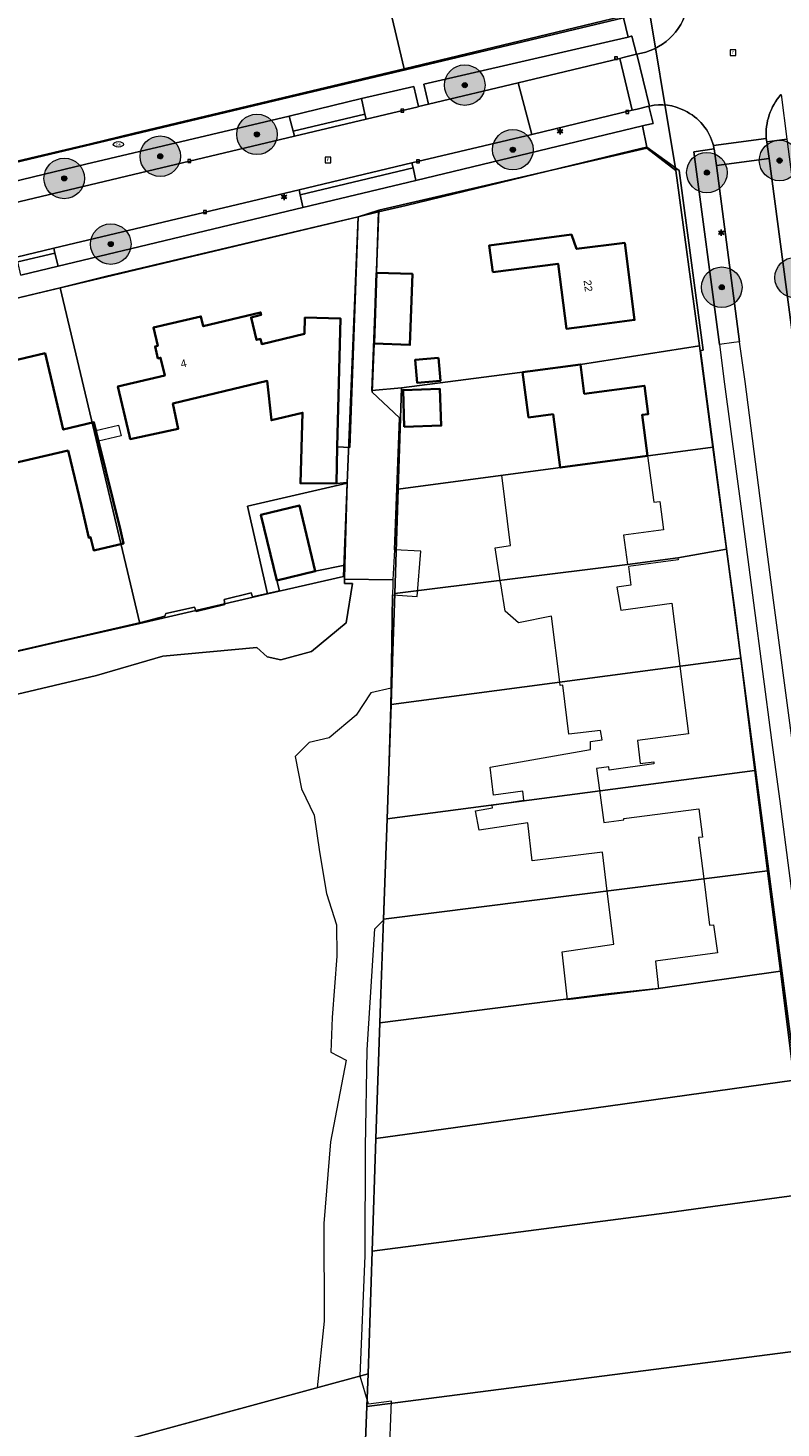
# Model space of a CAD drawing. Header units: millimetres. Extents: x 162876 to 168130, y 402614 to 405602.
# Tile 118 of 256: x 165421 to 165495, y 403612 to 403750. Entities that reach past the tile are written whole.
import ezdxf
from ezdxf.enums import TextEntityAlignment as Align

# ---------------------------------------------------------------- set-up
doc = ezdxf.new("R2010")
doc.units = ezdxf.units.MM
for name, color, linetype, lineweight in [('X-CA190022.004-UO-BGT_Ondergrond$0$GE_201_SHDHek_Lijn_GEM', 253, 'X-CA190022.004-UO-BGT_Ondergrond$0$Hekwerk', 9), ('X-CA190022.004-UO-BGT_Ondergrond$0$GE_203_VGOHaag_Lijn_GEM', 253, 'X-CA190022.004-UO-BGT_Ondergrond$0$Heg', 9), ('X-CA190022.004-UO-BGT_Ondergrond$0$GE_314_WGDRijbaanLokaleweg_Vlak_GEM', 253, 'Continuous', 9), ('X-CA190022.004-UO-BGT_Ondergrond$0$GE_317_WGDVoetpad_Vlak_GEM', 253, 'Continuous', 9), ('X-CA190022.004-UO-BGT_Ondergrond$0$GE_322_WGDInrit_Vlak_GEM', 253, 'Continuous', 9), ('X-CA190022.004-UO-BGT_Ondergrond$0$GE_366_OWGBerm_groenvoorziening_Vlak_GEM', 253, 'Continuous', 9), ('X-CA190022.004-UO-BGT_Ondergrond$0$GE_367_OWGBerm_groenvoorziening_grasenk_GEM', 253, 'Continuous', 9), ('X-CA190022.004-UO-BGT_Ondergrond$0$GE_401_OTDErf_Vlak_GEM', 253, 'Continuous', 9), ('X-CA190022.004-UO-BGT_Ondergrond$0$GE_4502_GBKN_Huisnummer_Lijn_GEM', 7, 'Continuous', 9), ('X-CA190022.004-UO-BGT_Ondergrond$0$GE_479_BTDGroenvoorziening_grasenkruida_GEM', 253, 'Continuous', 9), ('X-CA190022.004-UO-BGT_Ondergrond$0$GE_482_BTDGroenvoorziening_heesters_Vlak_GEM', 253, 'Continuous', 9), ('X-CA190022.004-UO-BGT_Ondergrond$0$GE_601_PNDgrondvlakpand_Vlak_MV_GEM', 34, 'Continuous', 35), ('X-CA190022.004-UO-BGT_Ondergrond$0$GE_632_GBILuifel_Inrichtend_Vlak_GEM', 253, 'Continuous', 9), ('X-CA190022.004-UO-BGT_Ondergrond$0$GE_861_PALLichtmast_Punt_GEM', 202, 'Continuous', 25), ('X-CA190022.004-UO-BGT_Ondergrond$0$GE_882_PutBrandkraan_Punt_GEM', 150, 'Continuous', 25), ('X-CA190022.004-UO-BGT_Ondergrond$0$GE_885_PutInspectieofRioolput_Punt_GEM', 253, 'Continuous', 9), ('X-CA190022.004-UO-BGT_Ondergrond$0$GE_886_PutKolk_Punt_GEM', 253, 'Continuous', 9), ('X-CA190022.004-UO-BGT_Ondergrond$0$N-WE-RI-PUT_INSPECTIE-S', 253, 'Continuous', 9), ('X-CA190022.004-UO-DWM_Beplanting_v0.1$0$B-WE-GR-BOOM-S AFKOMSTIG UIT BGT', 252, 'Continuous', 0), ('X-CA190022.004-UO-KAD_Percelen$0$B-WE-KG-GRENS_PERCEEL-GV', 150, 'Continuous', 9)]:
    doc.layers.add(name, color=color, linetype=linetype, lineweight=lineweight)
doc.styles.add('X-CA190022.004-UO-BGT_Ondergrond$0$BGT_NAR', font='arial.ttf', dxfattribs={"height": 1})
doc.styles.add('X-CA190022.004-UO-BGT_Ondergrond$0$NLCS-ISO', font='NLCS-ISO.ttf')
doc.linetypes.add('X-CA190022.004-UO-BGT_Ondergrond$0$Heg', pattern='A,5,-1.5,[2,dgnlstyle-meierijstad.shx,S=0.007937,R=45,X=0,Y=0],-1.5', length=8)
doc.linetypes.add('X-CA190022.004-UO-BGT_Ondergrond$0$Hekwerk', pattern='A,5,-1.5,[2,dgnlstyle-Veghel.shx,S=0.007937,R=0,X=0,Y=0],-1.5', length=8)

# ---------------------------------------------------------------- blocks, each defined once
blk = doc.blocks.new('X-CA190022.004-UO-BGT_Ondergrond$0$SRI-KOLK-SO')
at = {"color": 0, "linetype": 'ByBlock', "lineweight": 18}
blk.add_lwpolyline([(-1.125, -1.125), (1.125, -1.125), (1.125, 1.125), (-1.125, 1.125)], close=True, dxfattribs=at)
at = {"color": 0, "linetype": 'ByBlock', "lineweight": 18, "style": 'X-CA190022.004-UO-BGT_Ondergrond$0$NLCS-ISO'}
blk.add_text('k', height=1.5, dxfattribs=at).set_placement((0, 0), align=Align.MIDDLE_CENTER)
blk = doc.blocks.new('X-CA190022.004-UO-BGT_Ondergrond$0$IMGEOKolk')
at = {"xscale": 5, "yscale": 5, "zscale": 5}
blk.add_blockref('X-CA190022.004-UO-BGT_Ondergrond$0$SRI-KOLK-SO', (0, 0), dxfattribs=at)
blk = doc.blocks.new('X-CA190022.004-UO-BGT_Ondergrond$0$SKL-WATER_BRANDKRAAN_BRANDPUT-SO')
at = {"color": 0, "linetype": 'ByBlock', "lineweight": 18}
blk.add_ellipse((0, 0), major_axis=(2.5, 0), ratio=0.54, dxfattribs=at)
at = {"color": 0, "linetype": 'ByBlock', "lineweight": 18, "style": 'X-CA190022.004-UO-BGT_Ondergrond$0$NLCS-ISO'}
blk.add_text('bk', height=1.5, dxfattribs=at).set_placement((0.16, 0), align=Align.MIDDLE_CENTER)
blk = doc.blocks.new('X-CA190022.004-UO-BGT_Ondergrond$0$IMGEOBrandkraanput')
at = {"xscale": 5, "yscale": 5, "zscale": 5}
blk.add_blockref('X-CA190022.004-UO-BGT_Ondergrond$0$SKL-WATER_BRANDKRAAN_BRANDPUT-SO', (0, 0), dxfattribs=at)
blk = doc.blocks.new('X-CA190022.004-UO-BGT_Ondergrond$0$SRI-PUT_INSPECTIEPUT_RIOOLPUT-SO')
at = {"color": 0, "linetype": 'ByBlock', "lineweight": 18}
blk.add_lwpolyline([(-1.12, -1.12), (1.12, -1.12), (1.12, 1.12), (-1.12, 1.12)], close=True, dxfattribs=at)
at = {"color": 0, "linetype": 'ByBlock', "lineweight": 18, "style": 'X-CA190022.004-UO-BGT_Ondergrond$0$NLCS-ISO'}
blk.add_text('r', height=1.5, dxfattribs=at).set_placement((0, 0.28), align=Align.MIDDLE_CENTER)
blk = doc.blocks.new('X-CA190022.004-UO-BGT_Ondergrond$0$IMGEOInspectierioolput')
at = {"layer": 'X-CA190022.004-UO-BGT_Ondergrond$0$N-WE-RI-PUT_INSPECTIE-S', "xscale": 10, "yscale": 10, "zscale": 10}
blk.add_blockref('X-CA190022.004-UO-BGT_Ondergrond$0$SRI-PUT_INSPECTIEPUT_RIOOLPUT-SO', (0, 0), dxfattribs=at)
blk = doc.blocks.new('X-CA190022.004-UO-BGT_Ondergrond$0$N-SIE-WEG_LICHTMAST-SO')
h = blk.add_hatch(color=256)
h.paths.add_polyline_path([(1.2, 0.5, 0.658505), (-1.2, 0.5)])
h.paths.add_polyline_path([(-1.2, -0.5, 0.658505), (1.2, -0.5)])
at = {"flags": 128}
for points in [[(-2.2, 1.3), (-1.1, 0.6)], [(-1.2, 0.5), (1.2, 0.5)], [(0, 1.3), (0, 2.5)], [(1.1, 0.6), (2.2, 1.3)], [(-2.2, -1.3), (-1.1, -0.6)], [(-1.2, -0.5), (1.2, -0.5)], [(0, -1.3), (0, -2.5)], [(2.2, -1.3), (1.1, -0.6)]]:
    blk.add_lwpolyline(points, dxfattribs=at)
at = {"ltscale": 0.5}
blk.add_circle((0, 0), 1.27, dxfattribs=at)
at = {"style": 'X-CA190022.004-UO-BGT_Ondergrond$0$NLCS-ISO'}
blk.add_attdef('TYPE', text='', height=1.8, dxfattribs=at).set_placement((0, 2.5), align=Align.BOTTOM_CENTER)
blk = doc.blocks.new('X-CA190022.004-UO-BGT_Ondergrond$0$IMGEOLichtmastpaal')
at = {"xscale": 5, "yscale": 5, "zscale": 5}
blk.add_blockref('X-CA190022.004-UO-BGT_Ondergrond$0$N-SIE-WEG_LICHTMAST-SO', (0, 6.4), dxfattribs=at)
blk = doc.blocks.new('X-CA190022.004-UO-DWM_Beplanting_v0.1$0$SGR-BOOM_01-SO')
at = {"linetype": 'ByBlock', "lineweight": 18}
h = blk.add_hatch(color=0, dxfattribs=at)
h.dxf.hatch_style = 1
edge = h.paths.add_edge_path()
edge.add_arc((0, 0), 0.25, 0, 360)
at = {"color": 0, "linetype": 'ByBlock', "lineweight": 18}
for radius in [2, 0.25]:
    blk.add_circle((0, 0), radius, dxfattribs=at)
blk = doc.blocks.new('X-CA190022.004-UO-DWM_Beplanting_v0.1$0$IMGEOBoom')
at = {"transparency": 33554457}
h = blk.add_hatch(color=256, dxfattribs=at)
h.dxf.hatch_style = 1
edge = h.paths.add_edge_path()
edge.add_arc((0, 0), 100, 0, 360)
edge = h.paths.add_edge_path(flags=17)
edge.add_arc((0, 0), 12.5, 0, 360)
h = blk.add_hatch()
h.set_pattern_fill('ANGLE', color=256)
h.set_pattern_definition([(0, (0, 0), (0, 6.985), [5.08, -1.905]), (90, (0, 0), (-6.985, 4e-16), [5.08, -1.905])])
edge = h.paths.add_edge_path(flags=17)
edge.add_arc((0, 0), 12.5, 0, 360)
at = {"xscale": 50, "yscale": 50, "zscale": 50}
blk.add_blockref('X-CA190022.004-UO-DWM_Beplanting_v0.1$0$SGR-BOOM_01-SO', (0, 0), dxfattribs=at)

msp = doc.modelspace()

# ---------------------------------------------------------------- linework, layer by layer
at = {"layer": 'X-CA190022.004-UO-BGT_Ondergrond$0$GE_201_SHDHek_Lijn_GEM'}
msp.add_line((165431.869, 403691.698), (165416.697, 403688.214), dxfattribs=at)
at = {"layer": 'X-CA190022.004-UO-BGT_Ondergrond$0$GE_203_VGOHaag_Lijn_GEM'}
for p, q in [((165475.327, 403750.358), (165458.109, 403746.262)), ((165446.436, 403743.485), (165411.175, 403735.097)), ((165481.315, 403738.5), (165458.022, 403732.847))]:
    msp.add_line(p, q, dxfattribs=at)
at = {"layer": 'X-CA190022.004-UO-BGT_Ondergrond$0$GE_314_WGDRijbaanLokaleweg_Vlak_GEM', "flags": 128}
for points in [[(165480.8, 403747.778), (165482.055, 403742.651), (165482.011, 403742.64), (165481.966, 403742.629), (165480.817, 403742.352), (165480.325, 403742.233), (165479.112, 403747.339), (165479.568, 403747.456), (165480.748, 403747.757), (165480.8, 403747.778)], [(165482.055, 403742.651), (165480.8, 403747.778)], [(165479.112, 403747.339), (165480.325, 403742.233), (165470.423, 403739.845), (165469.101, 403744.944), (165479.112, 403747.339)], [(165349.903, 403716.559), (165351.407, 403716.917), (165406.178, 403729.955), (165411.581, 403731.241), (165412.323, 403731.418), (165447.01, 403739.675), (165454.078, 403741.357), (165459.206, 403742.577), (165459.264, 403742.591), (165460.237, 403742.823), (165469.101, 403744.944), (165470.423, 403739.845), (165458.603, 403737.043), (165447.464, 403734.39), (165423.27, 403728.628), (165419.588, 403727.751)], [(165493.568, 403739.46), (165488.351, 403738.761)], [(165488.351, 403738.761), (165493.568, 403739.46), (165493.625, 403739.102)], [(165493.625, 403739.102), (165493.748, 403738.169), (165493.84, 403737.479), (165488.642, 403736.782), (165488.551, 403737.472), (165488.425, 403738.421)], [(165505.352, 403609.924), (165504.617, 403615.349), (165504.076, 403619.556), (165502.618, 403630.557), (165501.29, 403640.792), (165499.464, 403654.618), (165498.68, 403660.631), (165496.874, 403674.315), (165496.084, 403680.315), (165494.298, 403693.907), (165493.103, 403702.939), (165491.476, 403715.463), (165490.943, 403719.378), (165488.642, 403736.782), (165493.84, 403737.479), (165497.13, 403712.6), (165497.61, 403708.99), (165499.405, 403695.452), (165500.625, 403686.139), (165501.919, 403676.397), (165502.497, 403671.863)], [(165454.882, 403719.207), (165454.67, 403714.429), (165457.368, 403711.88), (165456.881, 403698.86), (165456.726, 403695.909), (165451.95, 403695.96), (165451.989, 403697.341), (165452.22, 403705.49), (165451.151, 403705.397), (165451.24, 403709.02), (165452.47, 403708.97), (165453.285, 403731.719), (165455.322, 403732.204), (165455.119, 403726.203), (165454.882, 403719.207)]]:
    msp.add_lwpolyline(points, dxfattribs=at)
at = {"layer": 'X-CA190022.004-UO-BGT_Ondergrond$0$GE_314_WGDRijbaanLokaleweg_Vlak_GEM'}
for centre, radius, start, end in [((165479.99, 403753.647), 5.924, 277.86175, 347.70504), ((165499.426, 403739.888), 5.874, 138.57312, 184.17491), ((165483.176, 403737.937), 4.845, 61.44267, 103.37678), ((165483.349, 403737.501), 5.159, 14.14081, 65.45063), ((165483.345, 403737.493), 5.164, 10.34818, 14.20935)]:
    msp.add_arc(centre, radius, start, end, dxfattribs=at)
at = {"layer": 'X-CA190022.004-UO-BGT_Ondergrond$0$GE_317_WGDVoetpad_Vlak_GEM', "flags": 128}
for points in [[(165480.8, 403747.778), (165480.748, 403747.757), (165480.297, 403749.54), (165480.237, 403749.525), (165479.939, 403749.454), (165479.488, 403751.348), (165480.17, 403751.51), (165481.746, 403753.829), (165481.356, 403755.59), (165483.554, 403756.074), (165483.789, 403755.007), (165485.586, 403755.429), (165485.593, 403755.348)], [(165348.251, 403716.459), (165346.27, 403723.08), (165350.15, 403720.58), (165359.274, 403722.75), (165371.994, 403725.776), (165405.018, 403733.632), (165411.175, 403735.097), (165446.436, 403743.485), (165458.109, 403746.262), (165475.327, 403750.358), (165479.488, 403751.348), (165479.939, 403749.454), (165478.511, 403749.11), (165459.777, 403744.806), (165460.237, 403742.823), (165459.264, 403742.591), (165458.803, 403744.581), (165453.618, 403743.38), (165446.501, 403741.654)], [(165495.022, 403743.774), (165495.606, 403739.366), (165493.625, 403739.102), (165493.568, 403739.46)], [(165501.553, 403609.319), (165500.768, 403615.251), (165500.632, 403615.24), (165487.074, 403718.518), (165487.345, 403718.573), (165484.986, 403736.277), (165481.795, 403738.591), (165481.367, 403740.688), (165481.605, 403740.745), (165482.401, 403740.936), (165481.966, 403742.629), (165482.011, 403742.64), (165482.055, 403742.651)], [(165446.501, 403741.654), (165426.443, 403736.914), (165411.849, 403733.409), (165405.659, 403731.999), (165390.237, 403728.421), (165374.003, 403724.379), (165357.929, 403720.484), (165351.126, 403718.774), (165350.951, 403718.73), (165351.407, 403716.917), (165349.903, 403716.559)], [(165420.018, 403725.96), (165423.698, 403726.844), (165447.848, 403732.641), (165458.99, 403735.316), (165481.367, 403740.688), (165481.795, 403738.591), (165481.61, 403738.556), (165481.315, 403738.5), (165458.022, 403732.847), (165455.322, 403732.204), (165453.285, 403731.719)], [(165488.425, 403738.421), (165486.429, 403738.141), (165488.946, 403719.123), (165489.446, 403715.211), (165491.129, 403702.68), (165492.31, 403693.642), (165494.092, 403680.081), (165494.903, 403674.051)], [(165453.285, 403731.719), (165353.94, 403708.04), (165351.9, 403704.52), (165350.06, 403710.647)], [(165494.903, 403674.051), (165496.687, 403660.372), (165497.486, 403654.356), (165499.291, 403640.518), (165500.649, 403630.292), (165502.071, 403619.298), (165502.613, 403615.11), (165503.371, 403609.675)]]:
    msp.add_lwpolyline(points, dxfattribs=at)
at = {"layer": 'X-CA190022.004-UO-BGT_Ondergrond$0$GE_317_WGDVoetpad_Vlak_GEM', "extrusion": (0, 0, -1)}
for centre, radius, start, end in [((-165479.99, 403753.647), 5.924, 192.29496, 262.13825), ((-165499.426, 403739.888), 5.874, 355.82509, 41.42688), ((-165483.176, 403737.937), 4.845, 76.62322, 118.55733), ((-165483.349, 403737.501), 5.159, 114.54937, 165.85919), ((-165483.345, 403737.493), 5.164, 165.79065, 169.65182)]:
    msp.add_arc(centre, radius, start, end, dxfattribs=at)
at = {"layer": 'X-CA190022.004-UO-BGT_Ondergrond$0$GE_322_WGDInrit_Vlak_GEM', "flags": 128}
for points in [[(165453.967, 403741.845), (165446.885, 403740.159), (165446.501, 403741.654), (165453.618, 403743.38), (165453.967, 403741.845)], [(165454.078, 403741.357), (165447.01, 403739.675), (165446.885, 403740.159), (165453.967, 403741.845), (165454.078, 403741.357)], [(165458.712, 403736.555), (165447.572, 403733.901), (165447.464, 403734.39), (165458.603, 403737.043), (165458.712, 403736.555)], [(165458.99, 403735.316), (165447.848, 403732.641), (165447.834, 403732.707), (165447.572, 403733.901), (165458.712, 403736.555), (165458.99, 403735.316)], [(165423.387, 403728.142), (165419.705, 403727.265), (165419.588, 403727.751), (165423.27, 403728.628), (165423.387, 403728.142)], [(165423.387, 403728.142), (165423.698, 403726.844), (165420.018, 403725.96), (165419.705, 403727.265), (165423.387, 403728.142)]]:
    msp.add_lwpolyline(points, dxfattribs=at)
at = {"layer": 'X-CA190022.004-UO-BGT_Ondergrond$0$GE_366_OWGBerm_groenvoorziening_Vlak_GEM', "flags": 128}
for points in [[(165495.606, 403739.366), (165499.12, 403712.854), (165497.626, 403712.663), (165497.13, 403712.6), (165493.84, 403737.479), (165493.748, 403738.169), (165493.625, 403739.102), (165495.606, 403739.366)], [(165488.642, 403736.782), (165490.943, 403719.378), (165490.368, 403719.305), (165488.946, 403719.123), (165486.429, 403738.141), (165488.425, 403738.421), (165488.551, 403737.472), (165488.642, 403736.782)]]:
    msp.add_lwpolyline(points, dxfattribs=at)
at = {"layer": 'X-CA190022.004-UO-BGT_Ondergrond$0$GE_367_OWGBerm_groenvoorziening_grasenk_GEM', "flags": 128}
for points in [[(165479.112, 403747.339), (165469.101, 403744.944), (165460.237, 403742.823), (165459.777, 403744.806), (165478.511, 403749.11), (165479.939, 403749.454), (165480.237, 403749.525), (165480.297, 403749.54), (165480.748, 403747.757), (165479.568, 403747.456), (165479.112, 403747.339)], [(165458.803, 403744.581), (165459.264, 403742.591), (165459.206, 403742.577), (165454.078, 403741.357), (165453.967, 403741.845), (165453.618, 403743.38), (165458.803, 403744.581)], [(165481.367, 403740.688), (165458.99, 403735.316), (165458.712, 403736.555), (165458.603, 403737.043), (165470.423, 403739.845), (165480.325, 403742.233), (165480.817, 403742.352), (165481.966, 403742.629), (165482.401, 403740.936), (165481.605, 403740.745), (165481.367, 403740.688)], [(165447.01, 403739.675), (165412.323, 403731.418), (165412.206, 403731.91), (165411.849, 403733.409), (165426.443, 403736.914), (165446.501, 403741.654), (165446.885, 403740.159), (165447.01, 403739.675)], [(165447.848, 403732.641), (165423.698, 403726.844), (165423.387, 403728.142), (165423.27, 403728.628), (165447.464, 403734.39), (165447.572, 403733.901), (165447.834, 403732.707), (165447.848, 403732.641)]]:
    msp.add_lwpolyline(points, dxfattribs=at)
at = {"layer": 'X-CA190022.004-UO-BGT_Ondergrond$0$GE_401_OTDErf_Vlak_GEM', "flags": 128}
for points in [[(165456.61, 403853.94), (165460.148, 403852.164), (165462.301, 403841.619), (165481.356, 403755.59), (165481.746, 403753.829), (165480.17, 403751.51), (165479.488, 403751.348), (165475.327, 403750.358), (165458.109, 403746.262), (165446.436, 403743.485), (165411.175, 403735.097), (165405.018, 403733.632), (165371.994, 403725.776), (165359.274, 403722.75), (165350.15, 403720.58), (165346.27, 403723.08), (165326.91, 403787.77), (165328.86, 403792.06), (165366.847, 403810.46), (165400.609, 403826.814), (165456.61, 403853.94)], [(165456.367, 403608.958), (165456.595, 403614.874), (165454.308, 403614.579), (165453.486, 403617.345), (165453.99, 403629.244), (165454.023, 403639.938), (165454.203, 403649.518), (165454.933, 403661.473), (165455.844, 403662.346), (165456.209, 403672.582), (165456.53, 403683.45), (165456.558, 403685.206), (165456.703, 403694.42), (165459.118, 403694.252), (165459.488, 403698.722), (165456.881, 403698.86), (165457.368, 403711.88), (165454.67, 403714.429), (165454.882, 403719.207), (165458.409, 403719.088), (165458.646, 403726.084), (165455.119, 403726.203), (165455.322, 403732.204), (165458.022, 403732.847), (165481.315, 403738.5), (165481.61, 403738.556), (165481.795, 403738.591), (165484.986, 403736.277), (165487.345, 403718.573), (165487.074, 403718.518), (165500.632, 403615.24)], [(165353.94, 403708.04), (165453.285, 403731.719), (165452.47, 403708.97), (165451.24, 403709.02), (165451.55, 403721.7), (165448.05, 403721.78), (165448.02, 403720.18), (165443.78, 403719.17), (165443.661, 403719.666), (165443.272, 403719.573), (165442.742, 403721.8), (165443.727, 403722.039), (165443.666, 403722.292), (165438.01, 403720.92), (165437.78, 403721.9), (165433.1, 403720.79), (165433.52, 403718.99), (165433.26, 403718.93), (165433.54, 403717.75), (165433.8, 403717.81), (165434.21, 403716.06), (165429.6, 403714.98), (165430.74, 403710.11), (165430.816, 403709.785), (165435.55, 403710.813), (165435.016, 403713.3), (165444.337, 403715.525), (165444.744, 403711.644), (165447.82, 403712.389), (165447.611, 403705.438), (165451.151, 403705.397), (165452.22, 403705.49), (165451.989, 403697.341), (165449.06, 403696.75)], [(165466.58, 403726.25), (165466.23, 403728.89), (165474.35, 403729.97), (165474.86, 403728.55), (165479.6, 403729.15), (165480.58, 403721.55), (165475.62, 403720.91), (165473.857, 403720.683), (165473.032, 403727.082), (165466.58, 403726.25)], [(165425.988, 403703.205), (165424.688, 403708.677), (165416.889, 403706.842), (165416.146, 403710.001), (165415.78, 403711.55), (165414.63, 403716.42), (165422.41, 403718.25), (165424.2, 403710.73), (165427.23, 403711.45), (165427.42, 403710.64), (165427.677, 403709.599), (165429.841, 403700.815), (165430.15, 403699.497), (165427.21, 403698.808), (165426.906, 403700.103), (165426.718, 403700.059), (165425.988, 403703.205)], [(165461.224, 403717.81), (165461.419, 403715.524), (165459.126, 403715.329), (165458.931, 403717.615), (165461.224, 403717.81)], [(165477.884, 403665.203), (165477.421, 403669.039), (165470.47, 403668.189), (165470.032, 403671.945), (165465.25, 403671.21), (165464.883, 403673.114), (165466.564, 403673.417), (165466.527, 403673.683), (165469.655, 403674.16), (165469.564, 403675.055), (165466.64, 403674.672), (165466.339, 403677.436), (165476.229, 403679.157), (165476.214, 403679.945), (165477.363, 403680.102), (165477.211, 403681.039), (165474.081, 403680.671), (165473.502, 403685.518), (165473.241, 403685.467), (165473.2, 403685.798), (165472.385, 403692.317), (165469.137, 403691.669), (165467.807, 403692.8), (165467.365, 403695.523), (165467.354, 403695.597), (165466.822, 403699.059), (165468.32, 403699.285), (165467.469, 403706.237), (165470.137, 403706.593), (165473.241, 403706.985), (165472.539, 403712.247), (165470.12, 403711.925), (165469.526, 403716.385), (165470.27, 403716.48), (165475.23, 403717.15), (165475.61, 403714.26), (165481.54, 403715.05), (165481.92, 403712.26), (165481.33, 403712.19), (165481.86, 403708.134), (165482.46, 403703.55), (165483.05, 403703.63), (165483.43, 403700.84), (165479.47, 403700.31), (165479.86, 403697.41), (165484.83, 403698.09), (165484.86, 403697.89), (165479.96, 403697.22), (165480.2, 403695.38), (165478.81, 403695.19), (165479.21, 403692.91), (165484.24, 403693.61), (165485.048, 403687.371), (165485.91, 403680.71), (165480.85, 403680.05), (165481.11, 403677.78), (165482.46, 403677.96), (165482.48, 403677.74), (165478.08, 403677.14), (165478.03, 403677.47), (165476.82, 403677.3), (165477.108, 403675.165), (165477.54, 403671.96), (165479.53, 403672.21), (165479.51, 403672.37), (165486.9, 403673.3), (165487.27, 403670.53), (165486.87, 403670.48), (165487.394, 403666.401), (165487.98, 403661.84), (165488.37, 403661.86), (165488.75, 403659.11), (165482.626, 403658.289), (165482.933, 403655.539), (165473.958, 403654.463), (165473.427, 403659.212), (165478.519, 403659.944), (165477.884, 403665.203)], [(165457.855, 403711.005), (165457.737, 403714.626), (165461.373, 403714.745), (165461.491, 403711.124), (165457.855, 403711.005)], [(165449.06, 403696.75), (165447.5, 403703.24), (165443.7, 403702.33), (165445.26, 403695.83), (165445.545, 403694.825), (165442.885, 403694.214), (165442.752, 403694.611), (165440.078, 403693.952), (165440.132, 403693.486), (165437.314, 403692.781), (165437.154, 403693.215), (165434.319, 403692.594), (165434.232, 403692.332), (165431.869, 403691.698), (165416.697, 403688.214)]]:
    msp.add_lwpolyline(points, dxfattribs=at)
at = {"layer": 'X-CA190022.004-UO-BGT_Ondergrond$0$GE_479_BTDGroenvoorziening_grasenkruida_GEM', "flags": 128}
for points in [[(165413.665, 403683.201), (165427.479, 403686.48), (165434.017, 403688.362), (165443.31, 403689.235), (165444.321, 403688.309), (165445.659, 403688.022), (165448.701, 403688.822), (165452.133, 403691.645), (165452.743, 403695.538), (165451.949, 403695.556), (165451.95, 403695.96), (165456.726, 403695.909), (165456.719, 403695.465), (165456.703, 403694.42), (165456.558, 403685.206)], [(165456.558, 403685.206), (165454.536, 403684.762), (165453.091, 403682.559), (165450.424, 403680.312), (165448.472, 403679.855), (165447.082, 403678.485), (165447.695, 403675.3), (165448.97, 403672.67), (165449.47, 403669.079), (165450.185, 403664.953), (165451.165, 403661.865), (165451.2, 403658.775), (165450.727, 403652.713), (165450.599, 403649.317), (165452.108, 403648.517), (165450.559, 403640.464), (165449.912, 403632.401), (165449.943, 403622.774), (165449.265, 403616.19), (165449.098, 403616.145), (165446.193, 403615.355), (165443.288, 403614.566), (165440.383, 403613.776), (165437.479, 403612.987), (165434.574, 403612.198)]]:
    msp.add_lwpolyline(points, dxfattribs=at)
at = {"layer": 'X-CA190022.004-UO-BGT_Ondergrond$0$GE_482_BTDGroenvoorziening_heesters_Vlak_GEM', "flags": 128}
for points in [[(165416.697, 403688.214), (165431.869, 403691.698), (165434.232, 403692.332), (165434.319, 403692.594), (165437.154, 403693.215), (165437.314, 403692.781), (165440.132, 403693.486), (165440.078, 403693.952), (165442.752, 403694.611), (165442.885, 403694.214), (165445.545, 403694.825), (165445.26, 403695.83), (165449.06, 403696.75), (165451.989, 403697.341), (165451.95, 403695.96), (165451.949, 403695.556), (165452.743, 403695.538)], [(165452.743, 403695.538), (165452.133, 403691.645), (165448.701, 403688.822), (165445.659, 403688.022), (165444.321, 403688.309), (165443.31, 403689.235), (165434.017, 403688.362), (165427.479, 403686.48), (165413.665, 403683.201)]]:
    msp.add_lwpolyline(points, dxfattribs=at)
at = {"layer": 'X-CA190022.004-UO-BGT_Ondergrond$0$GE_601_PNDgrondvlakpand_Vlak_MV_GEM', "flags": 128}
for points in [[(165466.58, 403726.25), (165466.23, 403728.89), (165474.35, 403729.97), (165474.86, 403728.55), (165479.6, 403729.15), (165480.58, 403721.55), (165475.62, 403720.91), (165473.857, 403720.683), (165473.032, 403727.082), (165466.58, 403726.25)], [(165455.119, 403726.203), (165458.646, 403726.084), (165458.409, 403719.088), (165454.882, 403719.207), (165455.119, 403726.203)], [(165430.74, 403710.11), (165429.6, 403714.98), (165434.21, 403716.06), (165433.8, 403717.81), (165433.54, 403717.75), (165433.26, 403718.93), (165433.52, 403718.99), (165433.1, 403720.79), (165437.78, 403721.9), (165438.01, 403720.92), (165443.666, 403722.292), (165443.727, 403722.039), (165442.742, 403721.8), (165443.272, 403719.573), (165443.661, 403719.666), (165443.78, 403719.17), (165448.02, 403720.18), (165448.05, 403721.78), (165451.55, 403721.7), (165451.24, 403709.02), (165451.151, 403705.397), (165447.611, 403705.438), (165447.82, 403712.389), (165444.744, 403711.644), (165444.337, 403715.525), (165435.016, 403713.3), (165435.55, 403710.813), (165430.816, 403709.785), (165430.74, 403710.11)], [(165424.688, 403708.677), (165416.889, 403706.842), (165416.146, 403710.001), (165415.78, 403711.55), (165414.63, 403716.42), (165422.41, 403718.25), (165424.2, 403710.73), (165427.23, 403711.45), (165427.42, 403710.64), (165427.677, 403709.599), (165429.841, 403700.815), (165430.15, 403699.497), (165427.21, 403698.808), (165426.906, 403700.103), (165426.718, 403700.059), (165425.988, 403703.205), (165424.688, 403708.677)], [(165461.224, 403717.81), (165461.419, 403715.524), (165459.126, 403715.329), (165458.931, 403717.615), (165461.224, 403717.81)], [(165470.27, 403716.48), (165475.23, 403717.15), (165475.61, 403714.26), (165481.54, 403715.05), (165481.92, 403712.26), (165481.33, 403712.19), (165481.86, 403708.134), (165473.241, 403706.985), (165472.539, 403712.247), (165470.12, 403711.925), (165469.526, 403716.385), (165470.27, 403716.48)], [(165457.855, 403711.005), (165457.737, 403714.626), (165461.373, 403714.745), (165461.491, 403711.124), (165457.855, 403711.005)], [(165445.26, 403695.83), (165443.7, 403702.33), (165447.5, 403703.24), (165449.06, 403696.75), (165445.26, 403695.83)]]:
    msp.add_lwpolyline(points, dxfattribs=at)
at = {"layer": 'X-CA190022.004-UO-BGT_Ondergrond$0$GE_632_GBILuifel_Inrichtend_Vlak_GEM', "flags": 128}
msp.add_lwpolyline([(165427.677, 403709.599), (165427.42, 403710.64), (165429.67, 403711.17), (165429.912, 403710.12), (165427.677, 403709.599)], dxfattribs=at)
at = {"layer": 'X-CA190022.004-UO-KAD_Percelen$0$B-WE-KG-GRENS_PERCEEL-GV', "flags": 128}
for points in [[(165430.386, 403789.186), (165430.445, 403788.999), (165416.219, 403783.512), (165411.111, 403781.367), (165406.943, 403779.636), (165417.244, 403736.634), (165426.893, 403738.932), (165431.213, 403739.961), (165457.839, 403746.302), (165451.989, 403771.06), (165447.877, 403788.458), (165447.705, 403789.191), (165438.649, 403787.139), (165437.817, 403790.81), (165434.218, 403790.031)], [(165451.989, 403771.06), (165457.839, 403746.302), (165471.092, 403749.508), (165479.271, 403751.487), (165481.531, 403755.119), (165476.721, 403776.593)], [(165391.917, 403717.093), (165408.458, 403721.036), (165423.895, 403724.715), (165428.377, 403725.818), (165453.285, 403731.719), (165455.345, 403732.374), (165481.79, 403738.476), (165484.652, 403736.3), (165481.531, 403755.119), (165479.271, 403751.487), (165471.092, 403749.508), (165457.839, 403746.302), (165431.213, 403739.961), (165426.893, 403738.932), (165417.244, 403736.634), (165396.598, 403731.696), (165374.404, 403726.389), (165371.68, 403725.783), (165350.191, 403720.664), (165346.422, 403722.843), (165351.9, 403704.52), (165353.94, 403708.04), (165376.242, 403713.357), (165380.334, 403714.316)], [(165484.652, 403736.3), (165481.79, 403738.476), (165455.345, 403732.374), (165454.637, 403714.589), (165457.577, 403714.86), (165470.27, 403716.48), (165475.23, 403717.15), (165486.968, 403718.984)], [(165431.752, 403691.607), (165444.361, 403694.509), (165442.377, 403703.185), (165452.205, 403705.435), (165453.285, 403731.719), (165428.377, 403725.818), (165423.895, 403724.715)], [(165423.895, 403724.715), (165408.458, 403721.036), (165411.85, 403707.15), (165413.01, 403702.28), (165416.208, 403688.054), (165423.486, 403689.705), (165431.752, 403691.607)], [(165488.305, 403708.993), (165486.968, 403718.984), (165475.23, 403717.15), (165470.27, 403716.48), (165457.577, 403714.86), (165457.253, 403704.853)], [(165488.305, 403708.993), (165457.253, 403704.853), (165456.919, 403694.562), (165479.86, 403697.41), (165484.83, 403698.09), (165489.653, 403698.916)], [(165452.205, 403705.435), (165442.377, 403703.185), (165444.361, 403694.509), (165451.856, 403696.234)], [(165491.058, 403688.169), (165490.49, 403692.661), (165489.653, 403698.916), (165484.83, 403698.09), (165479.86, 403697.41), (165456.919, 403694.562), (165456.735, 403688.873), (165456.547, 403683.589)], [(165491.058, 403688.169), (165456.547, 403683.589), (165456.149, 403672.333), (165492.455, 403677.1)], [(165492.455, 403677.1), (165456.149, 403672.333), (165455.797, 403662.421), (165493.706, 403667.196)], [(165493.706, 403667.196), (165455.797, 403662.421), (165455.537, 403655.065), (165455.44, 403652.192), (165477.94, 403655.07), (165482.91, 403655.59), (165494.958, 403657.28)], [(165494.958, 403657.28), (165482.91, 403655.59), (165477.94, 403655.07), (165455.44, 403652.192), (165455.057, 403640.774), (165462.892, 403641.879), (165496.312, 403646.557)], [(165497.764, 403635.365), (165496.857, 403642.242), (165496.312, 403646.557), (165462.892, 403641.879), (165455.057, 403640.774), (165454.684, 403629.677), (165483.77, 403633.44), (165488.3, 403634.07)], [(165499.761, 403620.231), (165497.764, 403635.365), (165488.3, 403634.07), (165483.77, 403633.44), (165454.684, 403629.677), (165454.277, 403617.552), (165454.153, 403614.36)], [(165499.761, 403620.231), (165454.153, 403614.36), (165453.836, 403606.013), (165454, 403605.81), (165457.699, 403605.588), (165458.99, 403605.51), (165476.276, 403605.225), (165501.747, 403604.806), (165501, 403610.836)], [(165454.153, 403614.36), (165454.277, 403617.552), (165417.529, 403607.564), (165417.624, 403607.253), (165419.111, 403602.408), (165418.27, 403602.117), (165421.4, 403591.55), (165418.86, 403588.31), (165383.721, 403578.148), (165385.097, 403574.892), (165401.58, 403579.85), (165406.52, 403581.3), (165418.61, 403584.85), (165421.831, 403585.8), (165438.975, 403590.814), (165448.423, 403593.578), (165453.592, 403595.089), (165453.433, 403595.433), (165453.836, 403606.013)]]:
    msp.add_lwpolyline(points, close=True, dxfattribs=at)
for points in [[(165481.531, 403755.119), (165484.652, 403736.3), (165486.968, 403718.984), (165488.305, 403708.993), (165489.653, 403698.916), (165490.49, 403692.661), (165491.058, 403688.169), (165492.455, 403677.1), (165493.706, 403667.196), (165494.958, 403657.28), (165496.312, 403646.557), (165496.857, 403642.242), (165497.764, 403635.365), (165499.761, 403620.231), (165501, 403610.836)], [(165417.529, 403607.564), (165454.277, 403617.552), (165454.684, 403629.677), (165455.057, 403640.774), (165455.44, 403652.192), (165455.537, 403655.065), (165455.797, 403662.421), (165456.149, 403672.333), (165456.547, 403683.589), (165456.735, 403688.873), (165456.919, 403694.562), (165457.253, 403704.853), (165457.577, 403714.86), (165454.637, 403714.589), (165455.345, 403732.374), (165453.285, 403731.719), (165452.205, 403705.435), (165451.856, 403696.234), (165444.361, 403694.509), (165431.752, 403691.607), (165423.486, 403689.705), (165416.208, 403688.054)]]:
    msp.add_lwpolyline(points, dxfattribs=at)

# ---------------------------------------------------------------- block references
at = {"layer": 'X-CA190022.004-UO-BGT_Ondergrond$0$GE_861_PALLichtmast_Punt_GEM', "xscale": 0.025, "yscale": 0.025, "zscale": 0.025}
for p in [(165473.222, 403740.005), (165445.995, 403733.517), (165489.125, 403729.99)]:
    msp.add_blockref('X-CA190022.004-UO-BGT_Ondergrond$0$IMGEOLichtmastpaal', p, dxfattribs=at)
at = {"layer": 'X-CA190022.004-UO-BGT_Ondergrond$0$GE_882_PutBrandkraan_Punt_GEM', "xscale": 0.04, "yscale": 0.04, "zscale": 0.02}
msp.add_blockref('X-CA190022.004-UO-BGT_Ondergrond$0$IMGEOBrandkraanput', (165429.641, 403738.866), dxfattribs=at)
at = {"layer": 'X-CA190022.004-UO-BGT_Ondergrond$0$GE_885_PutInspectieofRioolput_Punt_GEM', "xscale": 0.025, "yscale": 0.025, "zscale": 0.025}
for p in [(165490.298, 403747.914), (165450.318, 403737.317)]:
    msp.add_blockref('X-CA190022.004-UO-BGT_Ondergrond$0$IMGEOInspectierioolput', p, dxfattribs=at)
at = {"layer": 'X-CA190022.004-UO-BGT_Ondergrond$0$GE_886_PutKolk_Punt_GEM', "xscale": 0.025, "yscale": 0.025, "zscale": 0.025}
for p in [(165478.738, 403747.373), (165457.659, 403742.188), (165479.867, 403742.056), (165436.647, 403737.221), (165459.211, 403737.19), (165438.196, 403732.195)]:
    msp.add_blockref('X-CA190022.004-UO-BGT_Ondergrond$0$IMGEOKolk', p, dxfattribs=at)
at = {"layer": 'X-CA190022.004-UO-DWM_Beplanting_v0.1$0$B-WE-GR-BOOM-S AFKOMSTIG UIT BGT', "xscale": 0.02, "yscale": 0.02, "zscale": 0.02}
for p in [(165463.816, 403744.71), (165443.317, 403739.852), (165433.776, 403737.694), (165468.562, 403738.339), (165494.881, 403737.275), (165487.711, 403736.079), (165424.302, 403735.505), (165428.888, 403729.028), (165489.18, 403724.769), (165496.419, 403725.719)]:
    msp.add_blockref('X-CA190022.004-UO-DWM_Beplanting_v0.1$0$IMGEOBoom', p, dxfattribs=at)

# ---------------------------------------------------------------- texts
at = {"layer": 'X-CA190022.004-UO-BGT_Ondergrond$0$GE_4502_GBKN_Huisnummer_Lijn_GEM', "style": 'X-CA190022.004-UO-BGT_Ondergrond$0$BGT_NAR'}
for s, rotation, p in [('22', 277.4, (165475.987, 403724.908)), ('4', 13.3, (165436.064, 403717.253))]:
    msp.add_text(s, height=0.75, rotation=rotation, dxfattribs=at).set_placement(p, align=Align.MIDDLE_CENTER)

doc.saveas('drawing.dxf')
